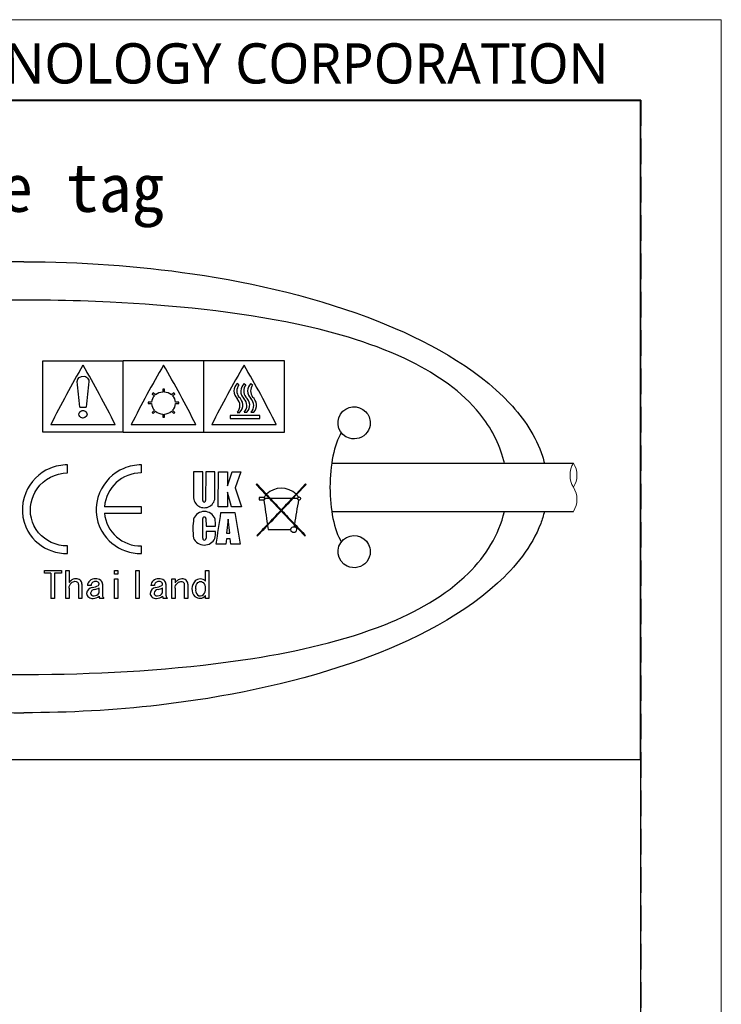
# Model space of a CAD drawing. Header units: millimetres. Extents: x -201 to 202, y 143 to 428.
# Tile 6 of 6: x 158 to 202, y 367 to 428. Entities that reach past the tile are written whole.
import ezdxf

# ---------------------------------------------------------------- set-up
doc = ezdxf.new("R2010")
doc.units = ezdxf.units.MM
doc.header["$LTSCALE"] = 0.25
doc.linetypes.add('HIDDEN', pattern=[9.525, 6.35, -3.175])
doc.layers.add('CABLE', color=7, linetype='Continuous', lineweight=20)
doc.layers.add('TXT1', color=5, linetype='Continuous', lineweight=15)
for name, color, linetype in [('CABLE 3P', 7, 'Continuous'), ('CABLE TAG (VS)', 7, 'Continuous'), ('FORM', 7, 'Continuous')]:
    doc.layers.add(name, color=color, linetype=linetype)
doc.layers.add('EMPTY LINE', color=252, linetype='Continuous', lineweight=0, plot=False)
doc.styles.add('VS Standard', font='msgothic.ttc', dxfattribs={"height": 3})
doc.styles.add('VST_ﾒｲﾘｵ', font='meiryo.ttc', dxfattribs={"height": 2.5})

msp = doc.modelspace()

# ---------------------------------------------------------------- linework, layer by layer
at = {"layer": 'CABLE'}
for centre, start, end in [((193.522, 399.464), 147.99462, 212.00538), ((191.122, 399.464), 327.99462, 32.00538), ((191.122, 397.964), 327.99462, 32.00538)]:
    msp.add_arc(centre, 1.415, start, end, dxfattribs=at)
at = {"layer": 'CABLE 3P', "color": 0}
for p, q in [((177.313, 400.214), (192.322, 400.214)), ((177.313, 397.214), (192.322, 397.214))]:
    msp.add_line(p, q, dxfattribs=at)
at = {"layer": 'CABLE TAG (VS)', "lineweight": 25}
for p, q in [((159.371, 406.561), (164.371, 406.561)), ((159.371, 402.133), (159.371, 406.561)), ((169.371, 406.561), (164.371, 406.561)), ((164.371, 402.133), (164.371, 406.561)), ((174.371, 406.561), (169.371, 406.561)), ((169.371, 402.133), (169.371, 406.561)), ((174.371, 402.133), (174.371, 406.561)), ((166.921, 404.799), (166.821, 404.799)), ((166.821, 404.799), (166.821, 404.622)), ((166.921, 404.622), (166.921, 404.799)), ((171.545, 405.073), (171.447, 405.157)), ((171.874, 405.157), (171.972, 405.073)), ((172.3, 405.157), (172.398, 405.073)), ((166.235, 404.586), (166.164, 404.523)), ((166.164, 404.523), (166.307, 404.396)), ((166.377, 404.459), (166.235, 404.586)), ((167.508, 404.586), (167.365, 404.459)), ((167.436, 404.396), (167.578, 404.523)), ((167.578, 404.523), (167.508, 404.586)), ((161.671, 403.692), (162.071, 403.692)), ((166.123, 403.997), (165.921, 403.997)), ((165.921, 403.997), (165.921, 403.907)), ((165.921, 403.907), (166.123, 403.907)), ((167.821, 403.997), (167.619, 403.997)), ((167.619, 403.907), (167.821, 403.907)), ((167.821, 403.907), (167.821, 403.997)), ((166.307, 403.5), (166.164, 403.368)), ((166.164, 403.368), (166.235, 403.302)), ((166.235, 403.302), (166.377, 403.435)), ((166.821, 403.264), (166.821, 403.076)), ((166.821, 403.076), (166.921, 403.076)), ((166.921, 403.076), (166.921, 403.264)), ((167.365, 403.435), (167.508, 403.302)), ((167.578, 403.368), (167.436, 403.5)), ((167.508, 403.302), (167.578, 403.368)), ((171.005, 403.179), (171.005, 402.992)), ((172.841, 403.179), (171.005, 403.179)), ((171.005, 402.992), (172.841, 402.992)), ((171.447, 403.368), (171.618, 403.368)), ((172.045, 403.368), (171.874, 403.368)), ((172.47, 403.368), (172.3, 403.368)), ((172.841, 402.992), (172.841, 403.179)), ((159.871, 402.611), (163.871, 402.611)), ((164.871, 402.611), (168.871, 402.611)), ((169.871, 402.611), (173.871, 402.611)), ((164.371, 402.133), (159.371, 402.133)), ((164.371, 402.133), (169.371, 402.133)), ((169.371, 402.133), (174.371, 402.133)), ((160.905, 399.606), (160.905, 400.104)), ((165.493, 399.606), (165.493, 400.104)), ((168.726, 399.67), (168.726, 398.14)), ((169.303, 399.67), (168.726, 399.67)), ((169.303, 397.9), (169.303, 399.669)), ((169.487, 399.669), (169.482, 397.9)), ((170.064, 399.667), (169.487, 399.669)), ((170.065, 398.14), (170.064, 399.667)), ((170.272, 397.495), (170.274, 399.667)), ((170.274, 399.667), (170.85, 399.664)), ((170.85, 398.813), (171.126, 399.665)), ((170.85, 399.664), (170.85, 398.813)), ((171.126, 399.665), (171.677, 399.665)), ((171.677, 399.665), (171.322, 398.675)), ((171.322, 398.675), (171.702, 397.497)), ((172.668, 398.919), (172.628, 398.894)), ((172.628, 398.894), (173.232, 398.249)), ((173.263, 398.283), (172.668, 398.919)), ((175.688, 398.919), (175.101, 398.291)), ((175.132, 398.257), (175.728, 398.894)), ((175.728, 398.894), (175.688, 398.919)), ((170.85, 398.414), (170.85, 397.495)), ((171.099, 397.495), (170.85, 398.414)), ((173.114, 398.076), (172.808, 398.076)), ((172.808, 398.076), (172.808, 397.931)), ((173.144, 398.076), (173.114, 398.076)), ((173.144, 398.011), (173.144, 398.076)), ((173.232, 398.249), (173.455, 398.011)), ((173.517, 398.011), (173.263, 398.283)), ((175.101, 398.291), (174.839, 398.011)), ((174.901, 398.011), (175.132, 398.257)), ((165.493, 397.509), (163.201, 397.509)), ((165.493, 397.112), (165.493, 397.509)), ((170.849, 397.495), (170.272, 397.495)), ((171.702, 397.497), (171.099, 397.495)), ((172.808, 397.931), (173.095, 397.931)), ((173.144, 397.931), (173.095, 397.931)), ((173.144, 398.011), (173.144, 397.931)), ((173.455, 398.011), (173.144, 398.011)), ((174.839, 398.011), (173.517, 398.011)), ((175.187, 398.011), (174.901, 398.011)), ((163.201, 397.112), (165.493, 397.112)), ((170.436, 397.157), (171.289, 397.157)), ((169.305, 395.554), (169.308, 396.765)), ((169.505, 396.765), (169.51, 396.293)), ((169.51, 396.293), (170.088, 396.293)), ((170.888, 396.724), (170.772, 395.855)), ((170.978, 395.855), (170.888, 396.724)), ((173.327, 396.343), (173.365, 396.085)), ((174.983, 396.241), (175.005, 396.368)), ((170.088, 395.966), (169.51, 395.966)), ((169.51, 395.966), (169.51, 395.554)), ((170.772, 395.855), (170.978, 395.855)), ((172.668, 395.721), (172.708, 395.698)), ((173.365, 396.085), (174.756, 396.085)), ((175.648, 395.698), (175.688, 395.721)), ((160.905, 394.598), (160.905, 395.07)), ((165.493, 394.598), (165.493, 395.07)), ((170.737, 395.172), (170.14, 395.172)), ((170.771, 395.508), (170.737, 395.172)), ((171.005, 395.508), (170.771, 395.508)), ((171.039, 395.172), (171.005, 395.508)), ((171.636, 395.172), (171.039, 395.172)), ((159.471, 393.554), (160.527, 393.554)), ((159.471, 393.379), (159.471, 393.554)), ((159.871, 393.379), (159.471, 393.379)), ((159.871, 393.379), (159.871, 391.817)), ((160.107, 393.379), (160.107, 391.817)), ((160.527, 393.379), (160.107, 393.379)), ((160.527, 393.554), (160.527, 393.379)), ((160.804, 393.554), (161.009, 393.554)), ((160.804, 391.817), (160.804, 393.554)), ((161.009, 393.554), (161.009, 392.806)), ((163.83, 393.554), (164.035, 393.554)), ((163.83, 393.314), (163.83, 393.554)), ((164.035, 393.314), (163.83, 393.314)), ((164.035, 393.554), (164.035, 393.314)), ((165.153, 393.554), (165.358, 393.554)), ((165.153, 391.817), (165.153, 393.554)), ((165.358, 393.554), (165.358, 391.817)), ((169.482, 393.554), (169.687, 393.554)), ((169.482, 392.887), (169.482, 393.554)), ((169.687, 393.554), (169.687, 391.817)), ((161.604, 391.817), (161.604, 392.645)), ((161.809, 392.708), (161.809, 391.817)), ((162.373, 392.618), (162.148, 392.618)), ((163.081, 392.708), (163.081, 392.014)), ((163.83, 393.022), (164.035, 393.022)), ((163.83, 391.817), (163.83, 393.022)), ((164.035, 393.022), (164.035, 391.817)), ((166.312, 392.618), (166.086, 392.618)), ((167.02, 392.708), (167.02, 392.014)), ((167.379, 393.022), (167.584, 393.022)), ((167.379, 391.817), (167.379, 393.022)), ((167.584, 393.022), (167.584, 392.788)), ((168.179, 391.817), (168.179, 392.672)), ((168.384, 392.69), (168.384, 391.817)), ((161.009, 392.45), (161.009, 391.817)), ((162.876, 392.152), (162.876, 392.468)), ((166.815, 392.152), (166.815, 392.468)), ((167.584, 392.441), (167.584, 391.817)), ((169.482, 391.817), (169.482, 391.988)), ((160.107, 391.817), (159.871, 391.817)), ((161.009, 391.817), (160.804, 391.817)), ((161.809, 391.817), (161.604, 391.817)), ((163.163, 391.817), (162.917, 391.817)), ((164.035, 391.817), (163.83, 391.817)), ((165.358, 391.817), (165.153, 391.817)), ((167.102, 391.817), (166.856, 391.817)), ((167.584, 391.817), (167.379, 391.817)), ((168.384, 391.817), (168.179, 391.817)), ((169.687, 391.817), (169.482, 391.817))]:
    msp.add_line(p, q, dxfattribs=at)
at = {"layer": 'CABLE TAG (VS)', "lineweight": 18}
for p, q in [((159.371, 406.561), (164.371, 406.561)), ((159.371, 402.133), (159.371, 406.561)), ((169.371, 406.561), (164.371, 406.561)), ((164.371, 402.133), (164.371, 406.561)), ((174.371, 406.561), (169.371, 406.561)), ((169.371, 402.133), (169.371, 406.561)), ((174.371, 402.133), (174.371, 406.561)), ((166.921, 404.799), (166.821, 404.799)), ((166.821, 404.799), (166.821, 404.622)), ((166.921, 404.622), (166.921, 404.799)), ((171.545, 405.073), (171.447, 405.157)), ((171.874, 405.157), (171.972, 405.073)), ((172.3, 405.157), (172.398, 405.073)), ((166.235, 404.586), (166.164, 404.523)), ((166.164, 404.523), (166.307, 404.396)), ((166.377, 404.459), (166.235, 404.586)), ((167.508, 404.586), (167.365, 404.459)), ((167.436, 404.396), (167.578, 404.523)), ((167.578, 404.523), (167.508, 404.586)), ((161.671, 403.692), (162.071, 403.692)), ((166.123, 403.997), (165.921, 403.997)), ((165.921, 403.997), (165.921, 403.907)), ((165.921, 403.907), (166.123, 403.907)), ((167.821, 403.997), (167.619, 403.997)), ((167.619, 403.907), (167.821, 403.907)), ((167.821, 403.907), (167.821, 403.997)), ((166.307, 403.5), (166.164, 403.368)), ((166.164, 403.368), (166.235, 403.302)), ((166.235, 403.302), (166.377, 403.435)), ((166.821, 403.264), (166.821, 403.076)), ((166.821, 403.076), (166.921, 403.076)), ((166.921, 403.076), (166.921, 403.264)), ((167.365, 403.435), (167.508, 403.302)), ((167.578, 403.368), (167.436, 403.5)), ((167.508, 403.302), (167.578, 403.368)), ((171.005, 403.179), (171.005, 402.992)), ((172.841, 403.179), (171.005, 403.179)), ((171.005, 402.992), (172.841, 402.992)), ((171.447, 403.368), (171.618, 403.368)), ((172.045, 403.368), (171.874, 403.368)), ((172.47, 403.368), (172.3, 403.368)), ((172.841, 402.992), (172.841, 403.179)), ((159.871, 402.611), (163.871, 402.611)), ((164.871, 402.611), (168.871, 402.611)), ((169.871, 402.611), (173.871, 402.611)), ((164.371, 402.133), (159.371, 402.133)), ((164.371, 402.133), (169.371, 402.133)), ((169.371, 402.133), (174.371, 402.133)), ((160.905, 399.606), (160.905, 400.104)), ((165.493, 399.606), (165.493, 400.104)), ((169.303, 399.67), (168.726, 399.67)), ((168.726, 399.67), (168.726, 398.14)), ((169.303, 397.9), (169.303, 399.669)), ((169.487, 399.669), (169.482, 397.9)), ((170.064, 399.667), (169.487, 399.669)), ((170.065, 398.14), (170.064, 399.667)), ((170.272, 397.495), (170.274, 399.667)), ((170.274, 399.667), (170.85, 399.664)), ((170.85, 398.813), (171.126, 399.665)), ((170.85, 399.664), (170.85, 398.813)), ((171.126, 399.665), (171.677, 399.665)), ((171.677, 399.665), (171.322, 398.675)), ((171.322, 398.675), (171.702, 397.497)), ((172.668, 398.919), (172.628, 398.894)), ((172.628, 398.894), (173.232, 398.249)), ((173.263, 398.283), (172.668, 398.919)), ((175.688, 398.919), (175.101, 398.291)), ((175.132, 398.257), (175.728, 398.894)), ((175.728, 398.894), (175.688, 398.919)), ((170.85, 398.414), (170.85, 397.495)), ((171.099, 397.495), (170.85, 398.414)), ((173.114, 398.076), (172.808, 398.076)), ((172.808, 398.076), (172.808, 397.931)), ((173.144, 398.076), (173.114, 398.076)), ((173.144, 398.011), (173.144, 398.076)), ((173.232, 398.249), (173.455, 398.011)), ((173.517, 398.011), (173.263, 398.283)), ((175.101, 398.291), (174.839, 398.011)), ((174.901, 398.011), (175.132, 398.257)), ((165.493, 397.509), (163.201, 397.509)), ((165.493, 397.112), (165.493, 397.509)), ((170.849, 397.495), (170.272, 397.495)), ((171.702, 397.497), (171.099, 397.495)), ((172.808, 397.931), (173.095, 397.931)), ((173.144, 397.931), (173.095, 397.931)), ((173.144, 398.011), (173.144, 397.931)), ((173.455, 398.011), (173.144, 398.011)), ((174.839, 398.011), (173.517, 398.011)), ((175.187, 398.011), (174.901, 398.011)), ((163.201, 397.112), (165.493, 397.112)), ((170.436, 397.157), (171.289, 397.157)), ((169.305, 395.554), (169.308, 396.765)), ((169.505, 396.765), (169.51, 396.293)), ((169.51, 396.293), (170.088, 396.293)), ((170.888, 396.724), (170.772, 395.855)), ((170.978, 395.855), (170.888, 396.724)), ((173.327, 396.343), (173.365, 396.085)), ((174.983, 396.241), (175.005, 396.368)), ((170.088, 395.966), (169.51, 395.966)), ((169.51, 395.966), (169.51, 395.554)), ((170.772, 395.855), (170.978, 395.855)), ((172.668, 395.721), (172.708, 395.698)), ((173.365, 396.085), (174.756, 396.085)), ((175.648, 395.698), (175.688, 395.721)), ((160.905, 394.598), (160.905, 395.07)), ((165.493, 394.598), (165.493, 395.07)), ((170.737, 395.172), (170.14, 395.172)), ((170.771, 395.508), (170.737, 395.172)), ((171.005, 395.508), (170.771, 395.508)), ((171.039, 395.172), (171.005, 395.508)), ((171.636, 395.172), (171.039, 395.172)), ((159.471, 393.554), (160.527, 393.554)), ((159.471, 393.379), (159.471, 393.554)), ((159.871, 393.379), (159.471, 393.379)), ((159.871, 393.379), (159.871, 391.817)), ((160.107, 393.379), (160.107, 391.817)), ((160.527, 393.379), (160.107, 393.379)), ((160.527, 393.554), (160.527, 393.379)), ((160.804, 393.554), (161.009, 393.554)), ((160.804, 391.817), (160.804, 393.554)), ((161.009, 393.554), (161.009, 392.806)), ((163.83, 393.554), (164.035, 393.554)), ((163.83, 393.314), (163.83, 393.554)), ((164.035, 393.314), (163.83, 393.314)), ((164.035, 393.554), (164.035, 393.314)), ((165.153, 393.554), (165.358, 393.554)), ((165.153, 391.817), (165.153, 393.554)), ((165.358, 393.554), (165.358, 391.817)), ((169.482, 393.554), (169.687, 393.554)), ((169.482, 392.887), (169.482, 393.554)), ((169.687, 393.554), (169.687, 391.817)), ((161.604, 391.817), (161.604, 392.645)), ((161.809, 392.708), (161.809, 391.817)), ((162.373, 392.618), (162.148, 392.618)), ((163.081, 392.708), (163.081, 392.014)), ((163.83, 393.022), (164.035, 393.022)), ((163.83, 391.817), (163.83, 393.022)), ((164.035, 393.022), (164.035, 391.817)), ((166.312, 392.618), (166.086, 392.618)), ((167.02, 392.708), (167.02, 392.014)), ((167.379, 393.022), (167.584, 393.022)), ((167.379, 391.817), (167.379, 393.022)), ((167.584, 393.022), (167.584, 392.788)), ((168.179, 391.817), (168.179, 392.672)), ((168.384, 392.69), (168.384, 391.817)), ((161.009, 392.45), (161.009, 391.817)), ((162.876, 392.152), (162.876, 392.468)), ((166.815, 392.152), (166.815, 392.468)), ((167.584, 392.441), (167.584, 391.817)), ((169.482, 391.817), (169.482, 391.988)), ((160.107, 391.817), (159.871, 391.817)), ((161.009, 391.817), (160.804, 391.817)), ((161.809, 391.817), (161.604, 391.817)), ((163.163, 391.817), (162.917, 391.817)), ((164.035, 391.817), (163.83, 391.817)), ((165.358, 391.817), (165.153, 391.817)), ((167.102, 391.817), (166.856, 391.817)), ((167.584, 391.817), (167.379, 391.817)), ((168.384, 391.817), (168.179, 391.817)), ((169.687, 391.817), (169.482, 391.817))]:
    msp.add_line(p, q, dxfattribs=at)
at = {"layer": 'CABLE TAG (VS)', "lineweight": 25}
for centre, radius, start, end in [((215.145, 374.921), 61.822, 149.51158, 153.39085), ((108.471, 374.853), 61.966, 26.61295, 30.48321), ((220.145, 374.921), 61.822, 149.51158, 153.39085), ((113.471, 374.853), 61.966, 26.61295, 30.48321), ((225.145, 374.921), 61.822, 149.51158, 153.39085), ((118.471, 374.853), 61.966, 26.61295, 30.48321), ((396.666, 381.356), 235.656, 174.17253, 174.56111), ((171.871, 404.687), 0.633, 132.01339, 226.54418), ((172.081, 404.694), 0.657, 144.73185, 215.26815), ((172.299, 404.687), 0.633, 132.05495, 226.50261), ((172.508, 404.694), 0.656, 144.72414, 215.27564), ((172.724, 404.687), 0.633, 132.05495, 226.50261), ((172.933, 404.694), 0.656, 144.72414, 215.27564), ((166.757, 403.947), 0.636, 135.05522, 175.46612), ((166.862, 403.824), 0.799, 92.95189, 127.35081), ((166.88, 403.824), 0.799, 52.64875, 87.0486), ((166.985, 403.947), 0.636, 4.54404, 44.93475), ((171.002, 403.792), 0.615, 316.44152, 45.11903), ((171.156, 403.809), 0.638, 316.34593, 52.46319), ((171.428, 403.792), 0.615, 316.45715, 45.10347), ((171.583, 403.809), 0.639, 316.37266, 52.43659), ((171.854, 403.792), 0.615, 316.45715, 45.10347), ((172.008, 403.809), 0.639, 316.37266, 52.43659), ((166.784, 403.961), 0.663, 184.66517, 223.9823), ((166.958, 403.961), 0.664, 316.03171, 355.32068), ((166.867, 404.046), 0.783, 231.30322, 266.64654), ((166.875, 404.047), 0.784, 273.37785, 308.67237), ((165.491, 397.307), 2.299, 89.96992, 174.95122), ((174.186, 397.324), 1.331, 46.58709, 133.90406), ((169.396, 398.114), 0.67, 177.74373, 2.25957), ((173.909, 397.662), 0.896, 139.06378, 152.42861), ((174.455, 397.657), 0.905, 28.34321, 41.56822), ((175.271, 398.004), 0.0844, 103.73895, 175.51899), ((175.29, 397.996), 0.0978, 8.42618, 113.47601), ((169.392, 397.886), 0.0904, 171.02144, 8.97867), ((805.234, 489.419), 638.724, 188.235075, 188.373891), ((423.546, 632.179), 342.609, 223.11671, 223.28579), ((452.541, 659.341), 382.293, 223.12457, 223.26926), ((-94.967, 650.682), 369.646, 316.72868, 316.87832), ((-75.2, 632.189), 342.623, 316.71421, 316.88328), ((-370.67, 490.892), 553.801, 350.17838, 350.33665), ((175.275, 398.019), 0.0883, 185.61486, 269.08555), ((175.293, 398.024), 0.0951, 258.21611, 351.86196), ((165.451, 397.33), 2.26, 185.53278, 271.04842), ((169.404, 396.488), 0.72, 22.67792, 157.32287), ((169.407, 396.767), 0.0986, 359.92437, 181.10216), ((-183.447, 448.886), 357.643, 351.36212, 351.68371), ((478.862, 449.889), 312.061, 189.72834, 190.09847), ((25.602, 537.139), 204.029, 316.38582, 316.72383), ((29.137, 533.85), 199.246, 316.35907, 316.71466), ((320.024, 534.618), 200.358, 223.28732, 223.63111), ((323.705, 538.037), 205.337, 223.27688, 223.60366), ((173.231, 396.123), 4.536, 171.86447, 187.20873), ((167.009, 396.404), 3.081, 357.93295, 6.72403), ((64.712, 499.925), 150.043, 316.0133, 316.37246), ((71.634, 493.343), 140.536, 315.98847, 316.3533), ((174.94, 396.059), 0.187, 76.84972, 172.05406), ((174.983, 396.067), 0.173, 5.83082, 90.18534), ((279.256, 495.766), 144.042, 223.63502, 224.00453), ((284.127, 500.388), 150.712, 223.61607, 223.98601), ((168.266, 395.862), 1.825, 349.83968, 3.27076), ((174.956, 396.126), 0.204, 191.55113, 348.43959), ((169.4, 395.862), 0.736, 204.70517, 334.10536), ((169.408, 395.543), 0.103, 173.65957, 6.34063), ((161.838, 392.121), 1.076, 132.49397, 140.43147), ((161.417, 392.542), 0.481, 87.22561, 129.35181), ((161.486, 392.702), 0.323, 0.95864, 98.15574), ((161.378, 392.658), 0.227, 356.74757, 46.99624), ((162.56, 392.601), 0.413, 130.63997, 177.53271), ((162.602, 392.527), 0.496, 86.79324, 128.74644), ((162.622, 392.611), 0.249, 88.17291, 178.39537), ((162.103, 394.071), 1.622, 282.19082, 296.42861), ((162.677, 392.487), 0.538, 55.88407, 95.04042), ((162.659, 392.518), 0.343, 63.07005, 94.89144), ((162.751, 392.718), 0.124, 306.661, 59.05223), ((162.792, 392.711), 0.289, 359.31509, 49.82207), ((166.499, 392.601), 0.413, 130.63997, 177.53271), ((166.541, 392.527), 0.496, 86.79324, 128.74644), ((166.561, 392.611), 0.249, 88.17291, 178.39537), ((166.041, 394.071), 1.622, 282.19082, 296.42861), ((166.616, 392.487), 0.538, 55.88407, 95.04042), ((166.598, 392.518), 0.343, 63.07005, 94.89144), ((166.69, 392.718), 0.124, 306.661, 59.05223), ((166.731, 392.711), 0.289, 359.31509, 49.82207), ((168.411, 392.102), 1.074, 130.94398, 140.34442), ((168.001, 392.571), 0.451, 88.22469, 130.6138), ((168.049, 392.689), 0.335, 0.08168, 95.89839), ((168.007, 392.674), 0.172, 359.27494, 50.00465), ((169.328, 392.405), 0.695, 135.14695, 222.40317), ((169.158, 392.548), 0.474, 90.55333, 132.83769), ((169.151, 392.552), 0.47, 45.38019, 89.75145), ((169.018, 392.47), 0.465, 355.41695, 44.76478), ((162.504, 392.079), 0.41, 98.25472, 173.40646), ((162.445, 392.163), 0.35, 185.97608, 278.52795), ((162.605, 392.096), 0.266, 93.4009, 169.73576), ((162.518, 392.141), 0.175, 179.18827, 283.3147), ((162.514, 392.39), 0.574, 268.25028, 309.13719), ((162.546, 392.361), 0.39, 271.75688, 327.69397), ((162.212, 393.83), 1.515, 284.40282, 295.99496), ((163.041, 391.927), 0.166, 173.70192, 221.73599), ((163.379, 392.022), 0.298, 181.58838, 223.58465), ((166.443, 392.079), 0.41, 98.25472, 173.40646), ((166.383, 392.163), 0.35, 185.97608, 278.52795), ((166.543, 392.096), 0.266, 93.4009, 169.73576), ((166.456, 392.141), 0.175, 179.18827, 283.3147), ((166.453, 392.39), 0.574, 268.25028, 309.13719), ((166.485, 392.361), 0.39, 271.75688, 327.69397), ((166.151, 393.83), 1.515, 284.40282, 295.99496), ((166.979, 391.927), 0.166, 173.70192, 221.73599), ((167.318, 392.022), 0.298, 181.58838, 223.58465), ((169.123, 392.282), 0.463, 228.22577, 320.6246), ((169.365, 392.353), 0.502, 172.9421, 219.83602), ((169.154, 392.253), 0.283, 231.82815, 313.52767), ((168.998, 392.385), 0.486, 316.13361, 5.56545)]:
    msp.add_arc(centre, radius, start, end, dxfattribs=at)
at = {"layer": 'CABLE TAG (VS)', "lineweight": 18}
for centre, radius, start, end in [((215.145, 374.921), 61.822, 149.51158, 153.39085), ((108.471, 374.853), 61.966, 26.61295, 30.48321), ((220.145, 374.921), 61.822, 149.51158, 153.39085), ((113.471, 374.853), 61.966, 26.61295, 30.48321), ((225.145, 374.921), 61.822, 149.51158, 153.39085), ((118.471, 374.853), 61.966, 26.61295, 30.48321), ((396.666, 381.356), 235.656, 174.17253, 174.56111), ((171.871, 404.687), 0.633, 132.01339, 226.54418), ((172.081, 404.694), 0.657, 144.73185, 215.26815), ((172.299, 404.687), 0.633, 132.05495, 226.50261), ((172.508, 404.694), 0.656, 144.72414, 215.27564), ((172.724, 404.687), 0.633, 132.05495, 226.50261), ((172.933, 404.694), 0.656, 144.72414, 215.27564), ((166.757, 403.947), 0.636, 135.05522, 175.46612), ((166.862, 403.824), 0.799, 92.95189, 127.35081), ((166.88, 403.824), 0.799, 52.64875, 87.0486), ((166.985, 403.947), 0.636, 4.54404, 44.93475), ((171.002, 403.792), 0.615, 316.44152, 45.11903), ((171.156, 403.809), 0.638, 316.34593, 52.46319), ((171.428, 403.792), 0.615, 316.45715, 45.10347), ((171.583, 403.809), 0.639, 316.37266, 52.43659), ((171.854, 403.792), 0.615, 316.45715, 45.10347), ((172.008, 403.809), 0.639, 316.37266, 52.43659), ((166.784, 403.961), 0.663, 184.66517, 223.9823), ((166.958, 403.961), 0.664, 316.03171, 355.32068), ((166.867, 404.046), 0.783, 231.30322, 266.64654), ((166.875, 404.047), 0.784, 273.37785, 308.67237), ((165.491, 397.307), 2.299, 89.96992, 174.95122), ((174.186, 397.324), 1.331, 46.58709, 133.90406), ((169.396, 398.114), 0.67, 177.74373, 2.25957), ((173.909, 397.662), 0.896, 139.06378, 152.42861), ((174.455, 397.657), 0.905, 28.34321, 41.56822), ((175.271, 398.004), 0.0844, 103.73895, 175.51899), ((175.29, 397.996), 0.0978, 8.42618, 113.47601), ((169.392, 397.886), 0.0904, 171.02144, 8.97867), ((805.234, 489.419), 638.724, 188.235075, 188.373891), ((423.546, 632.179), 342.609, 223.11671, 223.28579), ((452.541, 659.341), 382.293, 223.12457, 223.26926), ((-94.967, 650.682), 369.646, 316.72868, 316.87832), ((-75.2, 632.189), 342.623, 316.71421, 316.88328), ((-370.67, 490.892), 553.801, 350.17838, 350.33665), ((175.275, 398.019), 0.0883, 185.61486, 269.08555), ((175.293, 398.024), 0.0951, 258.21611, 351.86196), ((165.451, 397.33), 2.26, 185.53278, 271.04842), ((169.404, 396.488), 0.72, 22.67792, 157.32287), ((169.407, 396.767), 0.0986, 359.92437, 181.10216), ((-183.447, 448.886), 357.643, 351.36212, 351.68371), ((478.862, 449.889), 312.061, 189.72834, 190.09847), ((25.602, 537.139), 204.029, 316.38582, 316.72383), ((29.137, 533.85), 199.246, 316.35907, 316.71466), ((320.024, 534.618), 200.358, 223.28732, 223.63111), ((323.705, 538.037), 205.337, 223.27688, 223.60366), ((173.231, 396.123), 4.536, 171.86447, 187.20873), ((167.009, 396.404), 3.081, 357.93295, 6.72403), ((64.712, 499.925), 150.043, 316.0133, 316.37246), ((71.634, 493.343), 140.536, 315.98847, 316.3533), ((174.94, 396.059), 0.187, 76.84972, 172.05406), ((174.983, 396.067), 0.173, 5.83082, 90.18534), ((279.256, 495.766), 144.042, 223.63502, 224.00453), ((284.127, 500.388), 150.712, 223.61607, 223.98601), ((168.266, 395.862), 1.825, 349.83968, 3.27076), ((174.956, 396.126), 0.204, 191.55113, 348.43959), ((169.4, 395.862), 0.736, 204.70517, 334.10536), ((169.408, 395.543), 0.103, 173.65957, 6.34063), ((161.838, 392.121), 1.076, 132.49397, 140.43147), ((161.417, 392.542), 0.481, 87.22561, 129.35181), ((161.486, 392.702), 0.323, 0.95864, 98.15574), ((161.378, 392.658), 0.227, 356.74757, 46.99624), ((162.56, 392.601), 0.413, 130.63997, 177.53271), ((162.602, 392.527), 0.496, 86.79324, 128.74644), ((162.622, 392.611), 0.249, 88.17291, 178.39537), ((162.103, 394.071), 1.622, 282.19082, 296.42861), ((162.677, 392.487), 0.538, 55.88407, 95.04042), ((162.659, 392.518), 0.343, 63.07005, 94.89144), ((162.751, 392.718), 0.124, 306.661, 59.05223), ((162.792, 392.711), 0.289, 359.31509, 49.82207), ((166.499, 392.601), 0.413, 130.63997, 177.53271), ((166.541, 392.527), 0.496, 86.79324, 128.74644), ((166.561, 392.611), 0.249, 88.17291, 178.39537), ((166.041, 394.071), 1.622, 282.19082, 296.42861), ((166.616, 392.487), 0.538, 55.88407, 95.04042), ((166.598, 392.518), 0.343, 63.07005, 94.89144), ((166.69, 392.718), 0.124, 306.661, 59.05223), ((166.731, 392.711), 0.289, 359.31509, 49.82207), ((168.411, 392.102), 1.074, 130.94398, 140.34442), ((168.001, 392.571), 0.451, 88.22469, 130.6138), ((168.049, 392.689), 0.335, 0.08168, 95.89839), ((168.007, 392.674), 0.172, 359.27494, 50.00465), ((169.328, 392.405), 0.695, 135.14695, 222.40317), ((169.158, 392.548), 0.474, 90.55333, 132.83769), ((169.151, 392.552), 0.47, 45.38019, 89.75145), ((169.018, 392.47), 0.465, 355.41695, 44.76478), ((162.504, 392.079), 0.41, 98.25472, 173.40646), ((162.445, 392.163), 0.35, 185.97608, 278.52795), ((162.605, 392.096), 0.266, 93.4009, 169.73576), ((162.518, 392.141), 0.175, 179.18827, 283.3147), ((162.514, 392.39), 0.574, 268.25028, 309.13719), ((162.546, 392.361), 0.39, 271.75688, 327.69397), ((162.212, 393.83), 1.515, 284.40282, 295.99496), ((163.041, 391.927), 0.166, 173.70192, 221.73599), ((163.379, 392.022), 0.298, 181.58838, 223.58465), ((166.443, 392.079), 0.41, 98.25472, 173.40646), ((166.383, 392.163), 0.35, 185.97608, 278.52795), ((166.543, 392.096), 0.266, 93.4009, 169.73576), ((166.456, 392.141), 0.175, 179.18827, 283.3147), ((166.453, 392.39), 0.574, 268.25028, 309.13719), ((166.485, 392.361), 0.39, 271.75688, 327.69397), ((166.151, 393.83), 1.515, 284.40282, 295.99496), ((166.979, 391.927), 0.166, 173.70192, 221.73599), ((167.318, 392.022), 0.298, 181.58838, 223.58465), ((169.123, 392.282), 0.463, 228.22577, 320.6246), ((169.365, 392.353), 0.502, 172.9421, 219.83602), ((169.154, 392.253), 0.283, 231.82815, 313.52767), ((168.998, 392.385), 0.486, 316.13361, 5.56545)]:
    msp.add_arc(centre, radius, start, end, dxfattribs=at)
at = {"layer": 'CABLE TAG (VS)'}
msp.add_ellipse((178.703, 398.716), major_axis=(0, 4), ratio=0.375, start_param=0.558657, end_param=2.583624, dxfattribs=at)
for points, knots in [([(158.204, 412.716), (153.061, 412.713), (147.871, 412.207), (139.19, 410.214), (135.186, 408.891), (129.4, 405.452), (126.633, 403.184), (125.891, 400.214)], [5.600308, 5.600308, 5.600308, 5.600308, 7.925415, 7.925415, 9.67747, 9.67747, 10.999867, 10.999867, 10.999867, 10.999867]), ([(158.204, 412.716), (161.718, 412.717), (165.224, 412.475), (172.572, 411.397), (176.565, 410.459), (183.021, 407.906), (186.229, 406.229), (189.213, 403.018), (190.085, 401.754), (190.484, 400.356), (190.519, 400.214)], [0, 0, 0, 0, 1.588317, 1.588317, 3.377298, 3.377298, 4.781097, 4.781097, 5.327238, 5.388466, 5.388466, 5.388466, 5.388466]), ([(188.035, 400.214), (188.023, 400.264), (187.75, 401.391), (187.183, 402.431), (185.396, 404.653), (183.84, 405.718), (180.064, 407.602), (177.585, 408.319), (171.45, 409.623), (167.349, 410.027), (158.701, 410.447), (153.44, 410.367), (145.445, 409.616), (142.191, 409.143), (137.045, 407.775), (134.901, 407.007), (131.408, 404.933), (129.948, 403.662), (128.741, 401.42), (128.516, 400.826), (128.375, 400.214)], [0.010352, 0.010352, 0.010352, 0.010352, 0.011411, 0.0342329, 0.0342329, 0.0720131, 0.0720131, 0.124913, 0.124913, 0.2056756, 0.2056756, 0.3094605, 0.3094605, 0.3765415, 0.3765415, 0.4235639, 0.4235639, 0.4645895, 0.4645895, 0.4783476, 0.4783476, 0.4783476, 0.4783476]), ([(179.704, 402.715), (179.704, 402.966), (179.607, 403.214), (178.984, 403.879), (178.211, 403.803), (177.509, 402.698), (177.773, 401.955), (178.813, 401.635), (179.506, 401.874), (179.704, 402.505), (179.704, 402.715)], [0, 0, 0, 0, 0.402705, 0.402705, 1.451973, 1.451973, 2.505348, 2.505348, 3.172014, 3.505348, 3.505348, 3.505348, 3.505348]), ([(125.891, 397.214), (126.425, 395.091), (128.032, 393.272), (132.527, 389.812), (136.015, 388.347), (143.655, 385.975), (148.463, 385.201), (154.856, 384.771), (156.531, 384.713), (158.204, 384.713)], [11.46334, 11.46334, 11.46334, 11.46334, 12.506218, 12.506218, 14.05134, 14.05134, 16.209784, 16.209784, 16.974439, 16.974439, 16.974439, 16.974439]), ([(128.375, 397.214), (128.808, 395.325), (130.02, 393.766), (133.112, 391.301), (135.12, 390.383), (139.967, 388.739), (143.213, 388.146), (150.725, 387.222), (155.469, 387.036), (164.01, 387.166), (168.391, 387.451), (175.188, 388.53), (178.057, 389.171), (182.493, 390.939), (184.389, 391.972), (186.884, 394.458), (187.697, 395.75), (188.034, 397.214)], [0.5003303, 0.5003303, 0.5003303, 0.5003303, 0.5430809, 0.5430809, 0.5889376, 0.5889376, 0.6581862, 0.6581862, 0.7576155, 0.7576155, 0.8481387, 0.8481387, 0.9106062, 0.9106062, 0.9551761, 0.9551761, 0.988895, 0.988895, 0.988895, 0.988895]), ([(190.52, 397.214), (190.457, 396.961), (189.921, 395.237), (188.688, 393.741), (185.127, 390.479), (181.63, 388.856), (174.701, 386.475), (170.614, 385.653), (163.813, 384.869), (161.01, 384.712), (158.204, 384.713)], [5.812315, 5.812315, 5.812315, 5.812315, 5.921441, 6.563706, 6.563706, 8.053361, 8.053361, 9.834506, 9.834506, 11.069535, 11.069535, 11.069535, 11.069535]), ([(179.704, 394.715), (179.704, 394.869), (179.669, 395.022), (179.305, 395.75), (178.536, 395.899), (177.503, 394.99), (177.626, 394.117), (178.694, 393.615), (179.47, 393.805), (179.704, 394.487), (179.704, 394.715)], [0, 0, 0, 0, 0.225688, 0.225688, 1.181204, 1.181204, 2.231792, 2.231792, 2.898459, 3.231792, 3.231792, 3.231792, 3.231792])]:
    msp.add_open_spline(points, degree=3, knots=knots, dxfattribs=at)
at = {"layer": 'CABLE TAG (VS)', "lineweight": 25}
for points, knots in [([(161.671, 403.692), (161.62, 404.229), (161.568, 404.759), (161.493, 405.493), (161.728, 405.643), (162.046, 405.59), (162.206, 405.497), (162.233, 405.335), (162.228, 405.283)], [0, 0, 0, 0, 1, 1, 1.402147, 1.402147, 1.598928, 1.697315, 1.697315, 1.697315, 1.697315]), ([(162.121, 403.245), (162.119, 403.284), (162.097, 403.401), (161.977, 403.467), (161.641, 403.506), (161.51, 403.186), (161.896, 402.952), (162.121, 403.061), (162.121, 403.245)], [0, 0, 0, 0, 0.067317, 0.20195, 0.20195, 0.671501, 0.671501, 1, 1, 1, 1]), ([(160.905, 400.104), (160.533, 400.104), (159.417, 399.881), (158.593, 399.051), (158.001, 397.601), (158.033, 396.708), (158.788, 395.402), (159.568, 394.768), (160.571, 394.598), (160.905, 394.598)], [0, 0, 0, 0, 0.126837, 0.380512, 0.380512, 0.663883, 0.663883, 0.887961, 1, 1, 1, 1]), ([(165.493, 400.104), (165.121, 400.104), (164.005, 399.881), (163.181, 399.051), (162.589, 397.601), (162.621, 396.708), (163.375, 395.402), (164.156, 394.768), (165.158, 394.598), (165.493, 394.598)], [0, 0, 0, 0, 0.126837, 0.380512, 0.380512, 0.663883, 0.663883, 0.887961, 1, 1, 1, 1]), ([(160.905, 395.07), (160.558, 395.07), (159.519, 395.296), (158.833, 396.116), (158.509, 397.425), (158.654, 398.099), (159.442, 399.231), (160.17, 399.606), (160.905, 399.606)], [0, 0, 0, 0, 0.14126, 0.42378, 0.42378, 0.692765, 0.692765, 1, 1, 1, 1]), ([(161.009, 392.45), (161.009, 392.582), (161.083, 392.756), (161.351, 392.911), (161.489, 392.862), (161.532, 392.824)], [0.00143, 0.00143, 0.00143, 0.00143, 1.038435, 1.596302, 2.030384, 2.030384, 2.030384, 2.030384]), ([(167.584, 392.441), (167.584, 392.567), (167.655, 392.723), (167.896, 392.881), (168.054, 392.861), (168.117, 392.806)], [0.001906, 0.001906, 0.001906, 0.001906, 1.013093, 1.439323, 2.079302, 2.079302, 2.079302, 2.079302]), ([(168.866, 392.415), (168.866, 392.508), (168.889, 392.689), (169.093, 392.896), (169.285, 392.852), (169.348, 392.797)], [0.001376, 0.001376, 0.001376, 0.001376, 0.688726, 1.312831, 1.896633, 1.896633, 1.896633, 1.896633])]:
    msp.add_open_spline(points, degree=3, knots=knots, dxfattribs=at)
at = {"layer": 'CABLE TAG (VS)', "lineweight": 18}
for points, knots in [([(161.671, 403.692), (161.62, 404.229), (161.568, 404.759), (161.493, 405.493), (161.728, 405.643), (162.046, 405.59), (162.206, 405.497), (162.233, 405.335), (162.228, 405.283)], [0, 0, 0, 0, 1, 1, 1.402147, 1.402147, 1.598928, 1.697315, 1.697315, 1.697315, 1.697315]), ([(162.121, 403.245), (162.119, 403.284), (162.097, 403.401), (161.977, 403.467), (161.641, 403.506), (161.51, 403.186), (161.896, 402.952), (162.121, 403.061), (162.121, 403.245)], [0, 0, 0, 0, 0.067317, 0.20195, 0.20195, 0.671501, 0.671501, 1, 1, 1, 1]), ([(160.905, 400.104), (160.533, 400.104), (159.417, 399.881), (158.593, 399.051), (158.001, 397.601), (158.033, 396.708), (158.788, 395.402), (159.568, 394.768), (160.571, 394.598), (160.905, 394.598)], [0, 0, 0, 0, 0.126837, 0.380512, 0.380512, 0.663883, 0.663883, 0.887961, 1, 1, 1, 1]), ([(165.493, 400.104), (165.121, 400.104), (164.005, 399.881), (163.181, 399.051), (162.589, 397.601), (162.621, 396.708), (163.375, 395.402), (164.156, 394.768), (165.158, 394.598), (165.493, 394.598)], [0, 0, 0, 0, 0.126837, 0.380512, 0.380512, 0.663883, 0.663883, 0.887961, 1, 1, 1, 1]), ([(160.905, 395.07), (160.558, 395.07), (159.519, 395.296), (158.833, 396.116), (158.509, 397.425), (158.654, 398.099), (159.442, 399.231), (160.17, 399.606), (160.905, 399.606)], [0, 0, 0, 0, 0.14126, 0.42378, 0.42378, 0.692765, 0.692765, 1, 1, 1, 1]), ([(161.009, 392.45), (161.009, 392.582), (161.083, 392.756), (161.351, 392.911), (161.489, 392.862), (161.532, 392.824)], [0.00143, 0.00143, 0.00143, 0.00143, 1.038435, 1.596302, 2.030384, 2.030384, 2.030384, 2.030384]), ([(167.584, 392.441), (167.584, 392.567), (167.655, 392.723), (167.896, 392.881), (168.054, 392.861), (168.117, 392.806)], [0.001906, 0.001906, 0.001906, 0.001906, 1.013093, 1.439323, 2.079302, 2.079302, 2.079302, 2.079302]), ([(168.866, 392.415), (168.866, 392.508), (168.889, 392.689), (169.093, 392.896), (169.285, 392.852), (169.348, 392.797)], [0.001376, 0.001376, 0.001376, 0.001376, 0.688726, 1.312831, 1.896633, 1.896633, 1.896633, 1.896633])]:
    msp.add_open_spline(points, degree=3, knots=knots, dxfattribs=at)
at = {"layer": 'EMPTY LINE'}
for p, q in [((201.5, 427.75), (-201.5, 427.75)), ((201.5, 142.75), (201.5, 427.75))]:
    msp.add_line(p, q, dxfattribs=at)
at = {"layer": 'FORM', "linetype": 'HIDDEN'}
msp.add_lwpolyline([(-196.5, 422.75), (196.5, 422.75), (196.5, 147.75), (-196.5, 147.75)], close=True, dxfattribs=at)
at = {"layer": 'FORM'}
for points in [[(-196.5, 422.75), (-196.5, 147.75), (-78.5, 147.75), (-78.5, 159.75), (16.5, 159.75), (16.5, 177.25), (196.5, 177.25), (196.5, 422.75), (-196.5, 422.75)], [(196.478, 422.716), (119.391, 422.716), (119.391, 381.809), (196.478, 381.809)]]:
    msp.add_lwpolyline(points, close=True, dxfattribs=at)

# ---------------------------------------------------------------- texts
at = {"layer": 'FORM', "insert": (194.5, 423.75), "char_height": 2.5, "attachment_point": 9, "style": 'VST_ﾒｲﾘｵ'}
msp.add_mtext('{\\fMeiryo|b0|i0|c128|p50;VS TECHNOLOGY CORPORATION}', dxfattribs=at)
at = {"layer": 'TXT1', "color": 5, "insert": (148.56, 418.816), "char_height": 3, "width": 22.72029, "attachment_point": 1, "style": 'VS Standard'}
msp.add_mtext('Cable tag ', dxfattribs=at)

doc.saveas('drawing.dxf')
